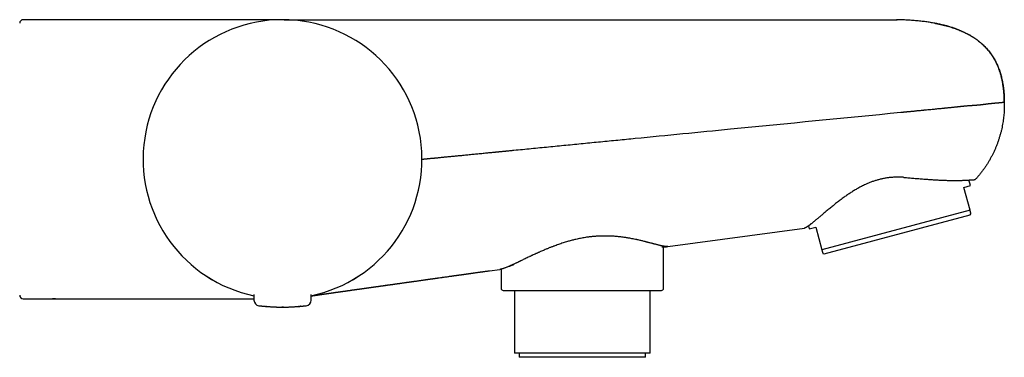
# Model space of a CAD drawing. Header units: millimetres. Extents: x 8 to 933, y 12 to 387.
# Tile 15 of 15: x 791 to 933, y 329 to 377. Entities that reach past the tile are written whole.
import ezdxf

# ---------------------------------------------------------------- set-up
doc = ezdxf.new("R2010")
doc.units = ezdxf.units.MM

msp = doc.modelspace()

# ---------------------------------------------------------------- linework, layer by layer
at = {"color": 7, "linetype": 'Continuous', "lineweight": 30}
for p, q in [((796.19, 377), (791.99, 377)), ((829.19, 377), (796.19, 377)), ((796.19, 377), (796.19, 377)), ((809.17, 377), (808.65, 377)), ((858.71, 377), (917.07, 377)), ((917.07, 377), (917.07, 377)), ((917.07, 377), (917.07, 377)), ((917.07, 377), (917.07, 377)), ((917.26, 377), (917.36, 376.99)), ((917.26, 377), (917.26, 377)), ((849.19, 357), (849.19, 357)), ((849.19, 357), (849.19, 357)), ((926.92, 352.95), (927.86, 353.21)), ((927.86, 353.21), (927.64, 354.02)), ((927.79, 349.7), (926.92, 352.95)), ((927.79, 349.7), (906.55, 343.99)), ((906.87, 343.42), (927.8, 349.04)), ((927.8, 349.04), (927.93, 349.17)), ((904.61, 347.43), (904.73, 347)), ((884.46, 344.48), (904.06, 347.13)), ((904.73, 347), (905.67, 347.25)), ((905.67, 347.25), (906.55, 343.99)), ((883.84, 338.5), (883.84, 344.43)), ((906.69, 343.47), (906.87, 343.42)), ((858.78, 340.99), (858.88, 341.01)), ((858.88, 341.01), (860.36, 341.21)), ((858.88, 341.02), (858.88, 341.02)), ((860.54, 341.24), (860.54, 338.5)), ((825.09, 337.6), (825.09, 336.79)), ((833.29, 336.79), (833.3, 337.6)), ((862.45, 338.2), (862.45, 329.2)), ((881.93, 329.2), (881.93, 338.2)), ((791.99, 337), (796.19, 337)), ((796.19, 337.01), (796.19, 337)), ((796.19, 337), (825.09, 337)), ((826.86, 335.89), (826.9, 335.89)), ((826.93, 335.89), (826.9, 335.89)), ((831.49, 335.89), (831.45, 335.89)), ((831.48, 335.89), (831.52, 335.89)), ((831.48, 335.89), (831.49, 335.89)), ((831.66, 335.91), (831.6, 335.9)), ((831.78, 335.92), (831.72, 335.91)), ((831.9, 335.93), (831.9, 335.93)), ((831.9, 335.93), (831.9, 335.93)), ((881.93, 329.2), (862.45, 329.2)), ((863.15, 329.2), (863.15, 328.6)), ((881.23, 328.6), (881.23, 329.2)), ((881.23, 328.6), (863.15, 328.6))]:
    msp.add_line(p, q, dxfattribs=at)
for centre, radius, start, end in [((791.99, 376.5), 0.5, 90, 180), ((829.19, 357), 20, 281.8386, 258.1614), ((829.19, 357), 20, 281.8413, 258.1587), ((860.84, 338.5), 0.3, 180, 270), ((883.54, 338.5), 0.3, 270, 0), ((791.99, 337.5), 0.5, 180, 270), ((825.89, 336.79), 0.8, 180.5, 263.2497), ((832.49, 336.79), 0.8, 276.7503, 359.5)]:
    msp.add_arc(centre, radius, start, end, dxfattribs=at)
for points, knots in [([(808.72, 377), (808.39, 377), (807.74, 377), (806.78, 377), (805.82, 377), (804.94, 377), (804.14, 377), (803.42, 377), (802.7, 377), (802.03, 377), (801.41, 377), (800.83, 377), (800.25, 377), (799.69, 377), (799.14, 377), (798.61, 377), (798.1, 377), (797.6, 377), (797.12, 377), (796.65, 376.99), (796.34, 376.99), (796.19, 376.99)], [0, 0, 0, 0, 0.077796, 0.154945, 0.231317, 0.306785, 0.365363, 0.42324, 0.480355, 0.536645, 0.583712, 0.630104, 0.67578, 0.720704, 0.764838, 0.808143, 0.848181, 0.887417, 0.92582, 0.963358, 1, 1, 1, 1]), ([(829.42, 377), (829.43, 377), (829.46, 377), (829.53, 377), (829.6, 377), (829.65, 377), (829.68, 377), (829.72, 377), (829.76, 377), (829.8, 377), (829.86, 377), (829.96, 377), (830.09, 377), (830.23, 377), (830.39, 377), (830.55, 377), (830.71, 377), (830.86, 377), (831.01, 377), (831.16, 377), (831.32, 377), (831.49, 377), (831.69, 377), (831.91, 377), (832.17, 377), (832.45, 377), (832.73, 377), (833.02, 377), (833.32, 377), (833.63, 377), (833.93, 377), (834.25, 377), (834.57, 377), (834.9, 377), (835.25, 377), (835.6, 377), (835.95, 377), (836.32, 377), (836.65, 377), (836.94, 377), (837.19, 377), (837.45, 377), (837.7, 377), (837.97, 377), (838.27, 377), (838.62, 377), (839.02, 377), (839.43, 377), (839.84, 377), (840.26, 377), (840.63, 377), (840.97, 377), (841.26, 377), (841.55, 377), (841.85, 377), (842.14, 377), (842.44, 377), (842.8, 377), (843.21, 377), (843.68, 377), (844.15, 377), (844.62, 377), (845.1, 377), (845.55, 377), (845.97, 377), (846.36, 377), (846.75, 377), (847.14, 377), (847.53, 377), (847.96, 377), (848.44, 377), (848.96, 377), (849.48, 377), (850, 377), (850.53, 377), (851.03, 377), (851.52, 377), (851.99, 377), (852.37, 377), (852.65, 377), (852.83, 377), (853.02, 377), (853.2, 377), (853.39, 377), (853.63, 377), (853.91, 377), (854.24, 377), (854.56, 377), (854.88, 377), (855.16, 377), (855.41, 377), (855.65, 377), (855.87, 377), (856.07, 377), (856.2, 377), (856.28, 377), (856.31, 377), (856.35, 377), (856.38, 377), (856.42, 377), (856.46, 377), (856.49, 377), (856.66, 377), (856.84, 377), (857.04, 377), (857.12, 377), (857.2, 377), (857.42, 377), (857.62, 377), (857.8, 377), (857.81, 377), (857.82, 377), (857.84, 377), (857.86, 377), (857.89, 377), (857.93, 377), (857.99, 377), (858.05, 377), (858.11, 377), (858.18, 377), (858.25, 377), (858.33, 377), (858.41, 377), (858.49, 377), (858.56, 377), (858.62, 377), (858.67, 377), (858.7, 377), (858.71, 377)], [0, 0, 0, 0, 0.007587, 0.018925, 0.030313, 0.034801, 0.039298, 0.043804, 0.048318, 0.052842, 0.057375, 0.070028, 0.082697, 0.095388, 0.108104, 0.12085, 0.13363, 0.143699, 0.153793, 0.163915, 0.174066, 0.184249, 0.194466, 0.208765, 0.223058, 0.23735, 0.251646, 0.265953, 0.280274, 0.293796, 0.307341, 0.320913, 0.334515, 0.348105, 0.361666, 0.375201, 0.388715, 0.402213, 0.415698, 0.424523, 0.433347, 0.44217, 0.450993, 0.459818, 0.468646, 0.481597, 0.494503, 0.507369, 0.5202, 0.532998, 0.545769, 0.554356, 0.562934, 0.571504, 0.580068, 0.588625, 0.597179, 0.60573, 0.618686, 0.631595, 0.644464, 0.657295, 0.670094, 0.682866, 0.692886, 0.702894, 0.712893, 0.722886, 0.732874, 0.74286, 0.755777, 0.768655, 0.781499, 0.794313, 0.807105, 0.819878, 0.831107, 0.842331, 0.853552, 0.85796, 0.862369, 0.866778, 0.871188, 0.875599, 0.880012, 0.887928, 0.89567, 0.903239, 0.910637, 0.917752, 0.92308, 0.92865, 0.934463, 0.938433, 0.942509, 0.943322, 0.944139, 0.94496, 0.945786, 0.946615, 0.947449, 0.948286, 0.949128, 0.959046, 0.961022, 0.963008, 0.965004, 0.966692, 0.978225, 0.978784, 0.979028, 0.979323, 0.979669, 0.980065, 0.980511, 0.981764, 0.983296, 0.984563, 0.985973, 0.987526, 0.989222, 0.990835, 0.993011, 0.994928, 0.996585, 0.997983, 0.999121, 1, 1, 1, 1]), ([(917.07, 377), (917.08, 377), (917.11, 377), (917.15, 377), (917.18, 377), (917.2, 377), (917.22, 377), (917.24, 377), (917.25, 377), (917.26, 377), (917.26, 377), (917.26, 377)], [0, 0, 0, 0, 0.142808, 0.276396, 0.406463, 0.472198, 0.539347, 0.659185, 0.777767, 0.899193, 1, 1, 1, 1]), ([(932.7, 365.18), (932.7, 365.22), (932.7, 365.36), (932.7, 365.6), (932.69, 365.89), (932.67, 366.17), (932.66, 366.45), (932.63, 366.71), (932.61, 366.98), (932.58, 367.24), (932.54, 367.51), (932.5, 367.76), (932.46, 368.01), (932.41, 368.26), (932.36, 368.5), (932.3, 368.75), (932.24, 368.98), (932.18, 369.21), (932.11, 369.43), (932.04, 369.63), (931.97, 369.83), (931.9, 370.03), (931.82, 370.23), (931.73, 370.43), (931.65, 370.62), (931.56, 370.8), (931.48, 370.97), (931.39, 371.13), (931.31, 371.28), (931.23, 371.42), (931.14, 371.56), (931.05, 371.71), (930.96, 371.85), (930.87, 371.98), (930.79, 372.1), (930.7, 372.21), (930.62, 372.32), (930.53, 372.43), (930.44, 372.54), (930.36, 372.64), (930.28, 372.73), (930.2, 372.82), (930.12, 372.91), (930.04, 372.99), (929.96, 373.08), (929.89, 373.16), (929.81, 373.23), (929.74, 373.3), (929.66, 373.38), (929.56, 373.47), (929.44, 373.58), (929.32, 373.69), (929.18, 373.8), (929.03, 373.92), (928.88, 374.04), (928.73, 374.15), (928.58, 374.26), (928.42, 374.37), (928.25, 374.48), (928.07, 374.59), (927.88, 374.71), (927.69, 374.82), (927.48, 374.93), (927.27, 375.04), (927.07, 375.14), (926.87, 375.23), (926.67, 375.33), (926.45, 375.42), (926.23, 375.51), (926, 375.6), (925.76, 375.69), (925.52, 375.78), (925.26, 375.86), (925.01, 375.94), (924.75, 376.02), (924.48, 376.1), (924.21, 376.17), (923.92, 376.24), (923.62, 376.31), (923.33, 376.38), (923.03, 376.44), (922.73, 376.5), (922.42, 376.55), (922.1, 376.6), (921.77, 376.65), (921.43, 376.7), (921.09, 376.74), (920.73, 376.79), (920.36, 376.82), (919.98, 376.86), (919.59, 376.89), (919.2, 376.92), (918.8, 376.94), (918.4, 376.96), (917.99, 376.98), (917.61, 376.99), (917.37, 376.99), (917.26, 377)], [0, 0, 0, 0, 0.005563, 0.019047, 0.032129, 0.044822, 0.057139, 0.069092, 0.080695, 0.093068, 0.105045, 0.116641, 0.127871, 0.138748, 0.150485, 0.161814, 0.172751, 0.183311, 0.193507, 0.203352, 0.212859, 0.222039, 0.232122, 0.241807, 0.251108, 0.260036, 0.268603, 0.276675, 0.284415, 0.291832, 0.298933, 0.306981, 0.314598, 0.321791, 0.328568, 0.334935, 0.340897, 0.34764, 0.353886, 0.35986, 0.365581, 0.371057, 0.376296, 0.381305, 0.386562, 0.391564, 0.396326, 0.400862, 0.405244, 0.412044, 0.419263, 0.426912, 0.434999, 0.443536, 0.452532, 0.460601, 0.469023, 0.477806, 0.48696, 0.496494, 0.506241, 0.51645, 0.527167, 0.538409, 0.547789, 0.557523, 0.567621, 0.578091, 0.588945, 0.599988, 0.611423, 0.623259, 0.63551, 0.64723, 0.659325, 0.671806, 0.684683, 0.697968, 0.711671, 0.725805, 0.739149, 0.752874, 0.76699, 0.781505, 0.79643, 0.811774, 0.827548, 0.843761, 0.860424, 0.877547, 0.89514, 0.913214, 0.930705, 0.948641, 0.967032, 0.985885, 1, 1, 1, 1]), ([(922.75, 376.49), (922.75, 376.49), (922.64, 376.51), (922.42, 376.55), (922.1, 376.6), (921.77, 376.65), (921.43, 376.7), (921.09, 376.74), (920.73, 376.79), (920.36, 376.82), (919.98, 376.86), (919.59, 376.89), (919.2, 376.92), (918.8, 376.94), (918.4, 376.96), (917.99, 376.98), (917.61, 376.99), (917.37, 376.99), (917.26, 377)], [0, 0, 0, 0, 0.004379, 0.061247, 0.119725, 0.179854, 0.241673, 0.305222, 0.370541, 0.437673, 0.506658, 0.577537, 0.650354, 0.720821, 0.793083, 0.867175, 0.943132, 1, 1, 1, 1]), ([(922.75, 376.49), (922.8, 376.48), (923, 376.45), (923.34, 376.38), (923.75, 376.28), (924.15, 376.19), (924.54, 376.08), (924.92, 375.97), (925.29, 375.86), (925.65, 375.73), (926.01, 375.6), (926.35, 375.46), (926.69, 375.32), (927.03, 375.16), (927.37, 374.99), (927.69, 374.82), (928.01, 374.64), (928.32, 374.44), (928.61, 374.25), (928.89, 374.04), (929.16, 373.83), (929.42, 373.61), (929.67, 373.38), (929.91, 373.15), (930.15, 372.9), (930.37, 372.65), (930.58, 372.39), (930.79, 372.12), (930.98, 371.84), (931.16, 371.55), (931.34, 371.25), (931.5, 370.94), (931.65, 370.64), (931.78, 370.34), (931.89, 370.05), (932, 369.75), (932.11, 369.45), (932.2, 369.13), (932.29, 368.81), (932.37, 368.48), (932.44, 368.15), (932.5, 367.8), (932.55, 367.45), (932.6, 367.09), (932.64, 366.73), (932.67, 366.35), (932.69, 365.97), (932.7, 365.58), (932.7, 365.31), (932.7, 365.18)], [0, 0, 0, 0, 0.00928, 0.035644, 0.061582, 0.08595, 0.109944, 0.133574, 0.156848, 0.179777, 0.202374, 0.224649, 0.246619, 0.269321, 0.291722, 0.313841, 0.3357, 0.357321, 0.37873, 0.399402, 0.419923, 0.440317, 0.460615, 0.480843, 0.501032, 0.521214, 0.541419, 0.56168, 0.58203, 0.602501, 0.623128, 0.643943, 0.664979, 0.683594, 0.702425, 0.721494, 0.740822, 0.760429, 0.780337, 0.800564, 0.821131, 0.842055, 0.863354, 0.885048, 0.907152, 0.929684, 0.952659, 0.976092, 1, 1, 1, 1]), ([(917.86, 363.73), (917.87, 363.73), (917.91, 363.73), (917.96, 363.74), (918.03, 363.74), (918.1, 363.75), (918.19, 363.76), (918.28, 363.77), (918.39, 363.78), (918.51, 363.79), (918.64, 363.8), (918.78, 363.82), (918.93, 363.83), (919.08, 363.85), (919.26, 363.86), (919.45, 363.88), (919.66, 363.9), (919.88, 363.92), (920.11, 363.95), (920.34, 363.97), (920.58, 363.99), (920.82, 364.01), (921.04, 364.04), (921.23, 364.06), (921.36, 364.07), (921.43, 364.07), (921.46, 364.08), (921.48, 364.08), (921.51, 364.08), (921.53, 364.08), (921.55, 364.09), (921.67, 364.1), (921.88, 364.12), (922.19, 364.15), (922.52, 364.18), (922.85, 364.21), (923.18, 364.25), (923.49, 364.28), (923.79, 364.3), (923.99, 364.32), (924.12, 364.34), (924.18, 364.34), (924.24, 364.35), (924.3, 364.35), (924.36, 364.36), (924.42, 364.37), (924.53, 364.38), (924.68, 364.39), (924.88, 364.41), (925.09, 364.43), (925.3, 364.45), (925.5, 364.48), (925.64, 364.49), (925.74, 364.5), (925.78, 364.51), (925.83, 364.51), (925.88, 364.52), (925.94, 364.52), (926, 364.53), (926.08, 364.54), (926.19, 364.55), (926.32, 364.56), (926.43, 364.58), (926.55, 364.59), (926.65, 364.6), (926.74, 364.61), (926.82, 364.62), (926.89, 364.62), (926.95, 364.63), (927, 364.63), (927.03, 364.64), (927.04, 364.64), (927.04, 364.64), (927.05, 364.64), (927.06, 364.64), (927.07, 364.64), (927.14, 364.65), (927.28, 364.66), (927.43, 364.67), (927.51, 364.68), (927.54, 364.68), (927.56, 364.69), (927.59, 364.69), (927.61, 364.69), (927.64, 364.69), (927.67, 364.69), (927.71, 364.7), (927.76, 364.7), (927.83, 364.7), (927.9, 364.71), (927.99, 364.72), (928.08, 364.72), (928.18, 364.73), (928.28, 364.73), (928.39, 364.74), (928.51, 364.75), (928.64, 364.76), (928.76, 364.77), (928.88, 364.78), (928.98, 364.79), (929.07, 364.8), (929.16, 364.8), (929.21, 364.81), (929.24, 364.81)], [0, 0, 0, 0, 0.003432, 0.007615, 0.012546, 0.01822, 0.024633, 0.031779, 0.040095, 0.04921, 0.059116, 0.069805, 0.081265, 0.093489, 0.106464, 0.121593, 0.137603, 0.15448, 0.172207, 0.190768, 0.208831, 0.227594, 0.247044, 0.260251, 0.273748, 0.276777, 0.278509, 0.280241, 0.281972, 0.283702, 0.285431, 0.287159, 0.311595, 0.335837, 0.363157, 0.390247, 0.417116, 0.443774, 0.467068, 0.490214, 0.49539, 0.500559, 0.505722, 0.510877, 0.516026, 0.521167, 0.526302, 0.543077, 0.56058, 0.578805, 0.597744, 0.614997, 0.632795, 0.636864, 0.640961, 0.645085, 0.650309, 0.655582, 0.660743, 0.665791, 0.678634, 0.690695, 0.701981, 0.712495, 0.722244, 0.731231, 0.738512, 0.745209, 0.751323, 0.758503, 0.759246, 0.759977, 0.760694, 0.761399, 0.762091, 0.762771, 0.763438, 0.784799, 0.805404, 0.807941, 0.810467, 0.812981, 0.815483, 0.817973, 0.820451, 0.822687, 0.82741, 0.83283, 0.839984, 0.84807, 0.857087, 0.86703, 0.877898, 0.888908, 0.899411, 0.915085, 0.929865, 0.943756, 0.956762, 0.968887, 0.980133, 0.990503, 1, 1, 1, 1]), ([(932.7, 365.18), (932.71, 365.05), (932.71, 364.79), (932.71, 364.4), (932.69, 364.01), (932.67, 363.62), (932.63, 363.22), (932.59, 362.82), (932.53, 362.41), (932.46, 362), (932.38, 361.58), (932.29, 361.16), (932.18, 360.73), (932.06, 360.31), (931.93, 359.88), (931.79, 359.46), (931.63, 359.04), (931.47, 358.63), (931.29, 358.23), (931.1, 357.82), (930.9, 357.42), (930.68, 357.03), (930.45, 356.64), (930.22, 356.25), (929.97, 355.87), (929.7, 355.5), (929.43, 355.13), (929.15, 354.77), (928.85, 354.42), (928.65, 354.2), (928.55, 354.08)], [0, 0, 0, 0, 0.031712, 0.0637382, 0.0960696, 0.1286982, 0.1616173, 0.194821, 0.2283049, 0.2620656, 0.2977239, 0.3336651, 0.3698748, 0.4063403, 0.4430495, 0.479992, 0.5161905, 0.5525934, 0.5891865, 0.6259538, 0.6628794, 0.6999486, 0.737147, 0.7744612, 0.8118789, 0.8493869, 0.8869693, 0.9246098, 0.9622921, 1, 1, 1, 1]), ([(929.24, 364.81), (929.25, 364.81), (929.29, 364.82), (929.34, 364.82), (929.4, 364.83), (929.47, 364.84), (929.54, 364.85), (929.62, 364.86), (929.69, 364.87), (929.75, 364.87), (929.79, 364.88), (929.83, 364.88), (929.87, 364.89), (929.92, 364.89), (929.97, 364.9), (930.03, 364.91), (930.11, 364.92), (930.22, 364.93), (930.32, 364.94), (930.41, 364.96), (930.5, 364.97), (930.57, 364.97), (930.63, 364.98), (930.67, 364.99), (930.72, 364.99), (930.76, 365), (930.82, 365), (930.89, 365.01), (930.98, 365.02), (931.06, 365.03), (931.15, 365.03), (931.24, 365.04), (931.32, 365.05), (931.41, 365.06), (931.51, 365.07), (931.61, 365.08), (931.69, 365.08), (931.74, 365.09), (931.75, 365.09), (931.76, 365.09), (931.76, 365.09), (931.77, 365.09), (931.77, 365.09), (931.78, 365.09), (931.8, 365.09), (931.82, 365.1), (931.85, 365.1), (931.88, 365.1), (931.91, 365.1), (931.95, 365.11), (931.99, 365.11), (932.03, 365.12), (932.07, 365.12), (932.1, 365.12), (932.14, 365.13), (932.18, 365.13), (932.22, 365.14), (932.26, 365.14), (932.29, 365.14), (932.32, 365.15), (932.35, 365.15), (932.38, 365.15), (932.4, 365.15), (932.42, 365.16), (932.44, 365.16), (932.45, 365.16), (932.46, 365.16), (932.47, 365.16), (932.48, 365.16), (932.49, 365.16), (932.51, 365.16), (932.53, 365.17), (932.55, 365.17), (932.57, 365.17), (932.59, 365.17), (932.61, 365.17), (932.62, 365.17), (932.64, 365.18), (932.65, 365.18), (932.66, 365.18), (932.67, 365.18), (932.68, 365.18), (932.69, 365.18), (932.7, 365.18), (932.7, 365.18), (932.7, 365.18), (932.7, 365.18)], [0, 0, 0, 0, 0.0067, 0.014604, 0.023709, 0.034015, 0.04552, 0.058223, 0.072121, 0.078614, 0.085339, 0.092294, 0.099481, 0.106897, 0.114545, 0.122101, 0.14012, 0.157244, 0.175618, 0.192842, 0.208917, 0.223844, 0.232641, 0.240985, 0.249749, 0.259032, 0.26866, 0.285029, 0.302311, 0.320506, 0.339614, 0.359637, 0.378669, 0.396626, 0.42428, 0.451933, 0.47627, 0.486978, 0.488381, 0.489783, 0.491185, 0.492588, 0.49399, 0.495393, 0.501428, 0.508498, 0.516604, 0.525746, 0.535923, 0.547137, 0.559386, 0.572672, 0.585486, 0.599136, 0.613623, 0.628869, 0.643696, 0.657736, 0.670989, 0.685457, 0.698854, 0.711178, 0.722431, 0.732611, 0.741719, 0.748123, 0.753865, 0.759378, 0.765922, 0.772975, 0.780537, 0.793069, 0.806789, 0.821696, 0.837792, 0.855077, 0.869491, 0.88464, 0.899963, 0.914566, 0.92855, 0.945487, 0.961415, 0.976335, 0.990246, 1, 1, 1, 1]), ([(932.7, 365.18), (932.7, 365.18), (932.7, 365.18), (932.7, 365.18), (932.7, 365.18), (932.7, 365.18)], [0, 0, 0, 0, 0.44113, 0.925944, 1, 1, 1, 1]), ([(862.37, 358.29), (863.2, 358.37), (864.85, 358.53), (867.34, 358.78), (869.83, 359.02), (872.31, 359.27), (874.8, 359.51), (877.28, 359.75), (883.5, 360.36), (897.02, 361.69), (909.72, 362.93), (917.86, 363.73)], [0, 0, 0, 0, 0.044826, 0.089637, 0.134453, 0.179249, 0.224037, 0.268829, 0.313624, 0.560023, 1, 1, 1, 1]), ([(849.2, 357), (849.2, 357), (849.21, 357), (849.24, 357), (849.28, 357.01), (849.33, 357.01), (849.4, 357.02), (849.47, 357.03), (849.55, 357.04), (849.64, 357.04), (849.74, 357.05), (849.85, 357.06), (849.97, 357.08), (850.1, 357.09), (850.24, 357.1), (850.38, 357.12), (850.54, 357.13), (850.7, 357.15), (850.87, 357.16), (851.05, 357.18), (851.24, 357.2), (851.44, 357.22), (851.65, 357.24), (851.86, 357.26), (852.09, 357.28), (852.32, 357.31), (852.56, 357.33), (852.8, 357.35), (853.05, 357.38), (853.32, 357.4), (853.58, 357.43), (853.86, 357.46), (854.13, 357.48), (854.42, 357.51), (854.73, 357.54), (855.06, 357.57), (855.41, 357.61), (855.77, 357.64), (856.13, 357.68), (856.5, 357.72), (856.86, 357.75), (857.22, 357.79), (857.58, 357.82), (857.94, 357.86), (858.26, 357.89), (858.54, 357.92), (858.77, 357.94), (859, 357.96), (859.23, 357.98), (859.44, 358), (859.63, 358.02), (859.8, 358.04), (859.96, 358.05), (860.08, 358.07), (860.18, 358.08), (860.24, 358.08), (860.31, 358.09), (860.39, 358.1), (860.47, 358.1), (860.56, 358.11), (860.66, 358.12), (860.77, 358.13), (860.89, 358.15), (861.02, 358.16), (861.15, 358.17), (861.28, 358.18), (861.42, 358.2), (861.58, 358.21), (861.77, 358.23), (862, 358.25), (862.15, 358.27), (862.22, 358.28)], [0, 0, 0, 0, 0.019704, 0.039408, 0.059111, 0.078814, 0.098517, 0.118222, 0.136285, 0.154348, 0.172411, 0.190473, 0.208534, 0.226596, 0.24419, 0.261783, 0.279376, 0.296968, 0.31456, 0.332152, 0.349745, 0.367339, 0.384932, 0.402526, 0.420119, 0.437711, 0.455302, 0.472892, 0.490483, 0.508075, 0.525668, 0.543263, 0.56086, 0.578458, 0.596058, 0.61659, 0.637119, 0.65764, 0.678147, 0.698637, 0.719119, 0.738397, 0.757697, 0.777031, 0.796411, 0.808613, 0.820766, 0.83279, 0.844774, 0.856997, 0.86577, 0.874488, 0.882861, 0.890622, 0.893966, 0.897365, 0.900928, 0.904765, 0.908985, 0.913699, 0.919, 0.924843, 0.931115, 0.937701, 0.944488, 0.951361, 0.958207, 0.964915, 0.976812, 0.988416, 1, 1, 1, 1]), ([(862.22, 358.28), (862.25, 358.28), (862.3, 358.28), (862.34, 358.29), (862.37, 358.29)], [0, 0, 0, 0, 0.501032, 1, 1, 1, 1]), ([(918.31, 354.4), (918.23, 354.4), (918.08, 354.41), (917.85, 354.42), (917.62, 354.43), (917.39, 354.43), (917.15, 354.42), (916.92, 354.41), (916.68, 354.4), (916.44, 354.38), (916.2, 354.36), (915.96, 354.33), (915.73, 354.29), (915.49, 354.25), (915.26, 354.2), (915.03, 354.15), (914.8, 354.09), (914.57, 354.03), (914.34, 353.97), (914.12, 353.9), (913.89, 353.82), (913.67, 353.74), (913.44, 353.65), (913.22, 353.56), (913, 353.47), (912.76, 353.36), (912.51, 353.24), (912.24, 353.11), (911.97, 352.97), (911.71, 352.82), (911.45, 352.67), (911.2, 352.52), (910.95, 352.37), (910.71, 352.22), (910.46, 352.05), (910.21, 351.89), (909.97, 351.72), (909.72, 351.54), (909.45, 351.35), (909.18, 351.14), (908.91, 350.94), (908.65, 350.74), (908.39, 350.53), (908.14, 350.33), (907.9, 350.14), (907.66, 349.94), (907.42, 349.74), (907.18, 349.55), (906.95, 349.36), (906.73, 349.17), (906.53, 349), (906.33, 348.83), (906.14, 348.67), (905.95, 348.51), (905.77, 348.36), (905.6, 348.22), (905.44, 348.08), (905.3, 347.97), (905.18, 347.87), (905.08, 347.79), (904.98, 347.71), (904.89, 347.64), (904.8, 347.57), (904.71, 347.51), (904.63, 347.44), (904.55, 347.39), (904.47, 347.34), (904.4, 347.29), (904.33, 347.25), (904.27, 347.21), (904.21, 347.18), (904.16, 347.16), (904.11, 347.14), (904.08, 347.14), (904.06, 347.13), (904.06, 347.13)], [0, 0, 0, 0, 0.0106008, 0.0212029, 0.0318031, 0.042467, 0.0531329, 0.0637967, 0.0746807, 0.0855669, 0.0964508, 0.1074205, 0.1183926, 0.1293624, 0.1399666, 0.1505731, 0.1611774, 0.171861, 0.1825468, 0.1932306, 0.20415, 0.2150717, 0.2259914, 0.2369844, 0.2479794, 0.2589726, 0.2729581, 0.2869438, 0.3009804, 0.3150171, 0.329143, 0.3432797, 0.3571507, 0.3710309, 0.385737, 0.4004433, 0.4151871, 0.429931, 0.4476314, 0.4653318, 0.4830878, 0.5008439, 0.5187033, 0.5365764, 0.5541569, 0.5717504, 0.5903577, 0.6089649, 0.6276367, 0.6463084, 0.6639582, 0.6816078, 0.6993186, 0.7170292, 0.7348599, 0.7527076, 0.7702293, 0.787768, 0.8002764, 0.8127865, 0.8252948, 0.8378648, 0.8504365, 0.8630063, 0.8762148, 0.8894254, 0.9026337, 0.9159241, 0.9292169, 0.9425073, 0.956065, 0.9696253, 0.983183, 0.9968381, 1, 1, 1, 1]), ([(918.31, 354.39), (918.43, 354.38), (918.67, 354.36), (919.03, 354.33), (919.39, 354.3), (919.75, 354.27), (920.11, 354.24), (920.46, 354.21), (920.8, 354.18), (921.15, 354.15), (921.5, 354.13), (921.84, 354.1), (922.19, 354.08), (922.52, 354.06), (922.85, 354.04), (923.16, 354.02), (923.47, 354.01), (923.78, 353.99), (924.07, 353.98), (924.36, 353.97), (924.64, 353.97), (924.92, 353.96), (925.19, 353.96), (925.46, 353.96), (925.72, 353.96), (925.96, 353.96), (926.19, 353.96), (926.39, 353.96), (926.58, 353.97), (926.77, 353.97), (926.95, 353.98), (927.12, 353.99), (927.28, 354), (927.43, 354), (927.57, 354.01), (927.71, 354.02), (927.84, 354.03), (927.95, 354.04), (928.05, 354.04), (928.14, 354.05), (928.21, 354.05), (928.28, 354.06), (928.34, 354.06), (928.4, 354.07), (928.44, 354.07), (928.48, 354.08), (928.51, 354.08), (928.53, 354.08), (928.54, 354.08), (928.55, 354.08), (928.55, 354.08)], [0, 0, 0, 0, 0.021496, 0.042994, 0.064555, 0.086116, 0.107794, 0.129486, 0.15084, 0.17221, 0.194752, 0.217295, 0.239914, 0.262533, 0.284372, 0.306212, 0.328125, 0.350038, 0.372095, 0.394173, 0.415856, 0.437558, 0.460693, 0.483828, 0.507059, 0.530289, 0.550531, 0.570774, 0.591081, 0.611388, 0.631817, 0.652264, 0.672368, 0.692488, 0.713811, 0.735134, 0.756533, 0.777931, 0.796165, 0.814402, 0.832636, 0.850975, 0.869317, 0.887656, 0.906323, 0.924993, 0.94366, 0.962439, 0.981221, 1, 1, 1, 1]), ([(927.93, 349.17), (927.93, 349.18), (927.93, 349.18), (927.93, 349.19), (927.92, 349.21), (927.92, 349.23), (927.91, 349.27), (927.9, 349.31), (927.88, 349.36), (927.87, 349.41), (927.85, 349.47), (927.83, 349.54), (927.81, 349.62), (927.8, 349.67), (927.79, 349.7)], [0, 0, 0, 0, 0.082673, 0.165354, 0.248027, 0.330985, 0.413951, 0.49691, 0.580648, 0.664392, 0.748131, 0.832085, 0.916045, 1, 1, 1, 1]), ([(884.46, 344.48), (884.45, 344.47), (884.41, 344.47), (884.34, 344.47), (884.24, 344.47), (884.14, 344.48), (884.05, 344.49), (883.96, 344.5), (883.85, 344.52), (883.77, 344.53), (883.71, 344.54), (883.69, 344.55), (883.68, 344.55), (883.66, 344.55), (883.65, 344.56), (883.63, 344.56), (883.57, 344.57), (883.46, 344.6), (883.29, 344.64), (883.12, 344.68), (882.94, 344.73), (882.76, 344.77), (882.59, 344.82), (882.47, 344.85), (882.4, 344.87), (882.38, 344.87), (882.35, 344.88), (882.33, 344.88), (882.31, 344.89), (882.23, 344.91), (882.09, 344.95), (881.89, 345), (881.72, 345.05), (881.6, 345.08), (881.51, 345.1), (881.43, 345.12), (881.34, 345.14), (881.24, 345.17), (881.11, 345.2), (880.93, 345.25), (880.71, 345.3), (880.47, 345.36), (880.28, 345.4), (880.16, 345.43), (880.12, 345.44), (880.09, 345.44), (880.06, 345.45), (880.02, 345.46), (879.99, 345.47), (879.86, 345.49), (879.64, 345.54), (879.31, 345.6), (879.02, 345.66), (878.76, 345.7), (878.55, 345.74), (878.4, 345.76), (878.32, 345.77), (878.29, 345.78), (878.26, 345.78), (878.24, 345.78), (878.21, 345.79), (878.09, 345.8), (877.87, 345.83), (877.55, 345.87), (877.22, 345.91), (876.91, 345.93), (876.61, 345.96), (876.33, 345.97), (876.14, 345.98), (876.03, 345.98), (875.99, 345.98), (875.96, 345.98), (875.93, 345.99), (875.89, 345.99), (875.76, 345.99), (875.54, 345.99), (875.22, 345.99), (874.9, 345.99), (874.57, 345.97), (874.3, 345.96), (874.07, 345.94), (873.88, 345.93), (873.7, 345.91), (873.52, 345.89), (873.34, 345.87), (873.15, 345.85), (872.91, 345.82), (872.63, 345.77), (872.28, 345.72), (871.94, 345.65), (871.6, 345.58), (871.28, 345.51), (870.99, 345.44), (870.72, 345.38), (870.45, 345.31), (870.18, 345.23), (869.89, 345.15), (869.58, 345.05), (869.25, 344.94), (868.91, 344.83), (868.58, 344.71), (868.3, 344.61), (868.07, 344.52), (867.89, 344.46), (867.71, 344.39), (867.53, 344.32), (867.35, 344.24), (867.18, 344.17), (866.97, 344.09), (866.73, 343.98), (866.46, 343.87), (866.22, 343.76), (866.03, 343.68), (865.87, 343.61), (865.72, 343.54), (865.52, 343.45), (865.29, 343.34), (865.08, 343.25), (864.95, 343.19), (864.89, 343.16), (864.83, 343.13), (864.77, 343.1), (864.71, 343.07), (864.65, 343.04), (864.51, 342.98), (864.29, 342.87), (864, 342.73), (863.72, 342.6), (863.5, 342.49), (863.33, 342.41), (863.21, 342.35), (863.09, 342.3), (862.98, 342.24), (862.87, 342.19), (862.76, 342.14), (862.62, 342.07), (862.45, 341.99), (862.24, 341.89), (862.06, 341.81), (861.9, 341.74), (861.81, 341.7), (861.75, 341.67), (861.72, 341.66), (861.69, 341.65), (861.67, 341.64), (861.64, 341.63), (861.61, 341.61), (861.54, 341.58), (861.42, 341.53), (861.26, 341.47), (861.11, 341.41), (860.97, 341.36), (860.83, 341.32), (860.71, 341.28), (860.59, 341.25), (860.48, 341.23), (860.41, 341.21), (860.37, 341.21), (860.36, 341.21)], [0, 0, 0, 0, 0.005142, 0.016095, 0.027045, 0.038001, 0.046044, 0.054098, 0.062166, 0.072844, 0.074044, 0.075246, 0.076447, 0.07765, 0.078852, 0.080056, 0.08126, 0.092334, 0.103401, 0.114467, 0.125541, 0.135299, 0.145075, 0.153697, 0.154827, 0.155958, 0.15709, 0.158221, 0.159353, 0.160486, 0.17029, 0.180095, 0.189906, 0.193763, 0.197622, 0.201484, 0.205349, 0.209531, 0.214075, 0.223142, 0.232182, 0.241201, 0.253082, 0.254414, 0.255746, 0.257078, 0.25841, 0.259741, 0.261073, 0.262404, 0.274492, 0.286479, 0.298377, 0.306188, 0.31397, 0.320797, 0.32169, 0.322582, 0.323475, 0.324366, 0.325258, 0.326149, 0.336925, 0.347603, 0.358194, 0.368709, 0.377909, 0.387067, 0.395099, 0.396149, 0.397199, 0.398249, 0.399298, 0.400347, 0.401396, 0.411273, 0.421101, 0.430892, 0.440655, 0.450402, 0.455869, 0.461336, 0.466806, 0.47228, 0.47776, 0.483248, 0.488746, 0.499, 0.509268, 0.519561, 0.529891, 0.540269, 0.548466, 0.556705, 0.564992, 0.573332, 0.581731, 0.592281, 0.602941, 0.613721, 0.62463, 0.635512, 0.641562, 0.647617, 0.65368, 0.65975, 0.665831, 0.671922, 0.678026, 0.687688, 0.697404, 0.70718, 0.71297, 0.718782, 0.724619, 0.730003, 0.740729, 0.751436, 0.753838, 0.756239, 0.75864, 0.76104, 0.76344, 0.765839, 0.768239, 0.780328, 0.792384, 0.804413, 0.816423, 0.821812, 0.827199, 0.832585, 0.837971, 0.843358, 0.848237, 0.852893, 0.86372, 0.8745, 0.885239, 0.892308, 0.899363, 0.900945, 0.902527, 0.904108, 0.905689, 0.907269, 0.908849, 0.910428, 0.920385, 0.930295, 0.940165, 0.950001, 0.959807, 0.969592, 0.978804, 0.988007, 0.997208, 1, 1, 1, 1]), ([(883.58, 344.42), (883.58, 344.42), (883.6, 344.42), (883.64, 344.42), (883.7, 344.43), (883.76, 344.43), (883.84, 344.43), (883.93, 344.44), (884.04, 344.45), (884.16, 344.45), (884.28, 344.46), (884.36, 344.47), (884.39, 344.47)], [0, 0, 0, 0, 0.019658, 0.084223, 0.156124, 0.235407, 0.322107, 0.440951, 0.571461, 0.713667, 0.867589, 1, 1, 1, 1]), ([(883.84, 344.43), (883.86, 344.43), (883.9, 344.44), (883.98, 344.44), (884.08, 344.45), (884.2, 344.46), (884.3, 344.46), (884.37, 344.47), (884.4, 344.47)], [0, 0, 0, 0, 0.078345, 0.247405, 0.434007, 0.638153, 0.859847, 1, 1, 1, 1]), ([(906.55, 343.99), (906.55, 343.97), (906.57, 343.91), (906.59, 343.84), (906.61, 343.77), (906.62, 343.71), (906.64, 343.66), (906.65, 343.61), (906.66, 343.57), (906.67, 343.53), (906.68, 343.5), (906.68, 343.48), (906.69, 343.47), (906.69, 343.47), (906.69, 343.47)], [0, 0, 0, 0, 0.082761, 0.165526, 0.248286, 0.331242, 0.414204, 0.497158, 0.580819, 0.664487, 0.748146, 0.832095, 0.916052, 1, 1, 1, 1]), ([(861.75, 341.67), (861.77, 341.68), (861.82, 341.7), (861.89, 341.73), (861.96, 341.76), (862.02, 341.79), (862.06, 341.81), (862.11, 341.82), (862.14, 341.84), (862.16, 341.85), (862.18, 341.85), (862.2, 341.86), (862.23, 341.87), (862.28, 341.89), (862.34, 341.92), (862.39, 341.94), (862.4, 341.94)], [0, 0, 0, 0, 0.103867, 0.224396, 0.319024, 0.403229, 0.476773, 0.538927, 0.58967, 0.621545, 0.64669, 0.678458, 0.724064, 0.783055, 0.929442, 1, 1, 1, 1]), ([(833.29, 337.4), (833.3, 337.4), (833.31, 337.4), (833.32, 337.4), (833.34, 337.41), (833.36, 337.41), (833.38, 337.41), (833.41, 337.42), (833.44, 337.42), (833.47, 337.42), (833.49, 337.43), (833.5, 337.43), (833.52, 337.43), (833.53, 337.43), (833.54, 337.44), (833.55, 337.44), (833.57, 337.44), (833.58, 337.44), (833.6, 337.44), (833.62, 337.45), (833.64, 337.45), (833.66, 337.45), (833.67, 337.45), (833.69, 337.46), (833.7, 337.46), (833.72, 337.46), (833.74, 337.46), (833.76, 337.47), (833.78, 337.47), (833.81, 337.48), (833.84, 337.48), (833.87, 337.48), (833.89, 337.49), (833.92, 337.49), (833.95, 337.5), (833.97, 337.5), (834, 337.5), (834.01, 337.5), (834.03, 337.51), (834.04, 337.51), (834.06, 337.51), (834.07, 337.51), (834.09, 337.52), (834.11, 337.52), (834.14, 337.52), (834.17, 337.53), (834.2, 337.53), (834.23, 337.54), (834.26, 337.54), (834.28, 337.54), (834.3, 337.55), (834.32, 337.55), (834.35, 337.55), (834.37, 337.56), (834.39, 337.56), (834.42, 337.57), (834.47, 337.57), (834.53, 337.58), (834.57, 337.59), (834.62, 337.59), (834.67, 337.6), (834.71, 337.61), (834.75, 337.61), (834.79, 337.62), (834.83, 337.62), (834.86, 337.63), (834.9, 337.64), (834.94, 337.64), (834.97, 337.64), (835, 337.65), (835.02, 337.65), (835.05, 337.66), (835.08, 337.66), (835.12, 337.67), (835.15, 337.67), (835.19, 337.68), (835.22, 337.68), (835.26, 337.69), (835.29, 337.69), (835.33, 337.7), (835.37, 337.7), (835.4, 337.71), (835.43, 337.71), (835.45, 337.72), (835.48, 337.72), (835.53, 337.73), (835.58, 337.73), (835.65, 337.74), (835.71, 337.75), (835.78, 337.76), (835.84, 337.77), (835.89, 337.78), (835.93, 337.78), (835.97, 337.79), (836.02, 337.8), (836.06, 337.8), (836.11, 337.81), (836.18, 337.82), (836.26, 337.83), (836.35, 337.84), (836.43, 337.86), (836.5, 337.86), (836.54, 337.87), (836.59, 337.88), (836.64, 337.89), (836.69, 337.89), (836.74, 337.9), (836.8, 337.91), (836.86, 337.92), (836.91, 337.92), (836.95, 337.93), (836.98, 337.93), (837.02, 337.94), (837.05, 337.94), (837.09, 337.95), (837.14, 337.96), (837.18, 337.96), (837.23, 337.97), (837.28, 337.98), (837.33, 337.98), (837.37, 337.99), (837.41, 338), (837.45, 338), (837.5, 338.01), (837.54, 338.01), (837.58, 338.02), (837.63, 338.03), (837.68, 338.03), (837.74, 338.04), (837.8, 338.05), (837.85, 338.06), (837.9, 338.06), (837.95, 338.07), (838, 338.08), (838.05, 338.09), (838.11, 338.09), (838.17, 338.1), (838.23, 338.11), (838.29, 338.12), (838.35, 338.13), (838.42, 338.14), (838.49, 338.15), (838.55, 338.16), (838.6, 338.16), (838.65, 338.17), (838.68, 338.18), (838.72, 338.18), (838.77, 338.19), (838.82, 338.19), (838.87, 338.2), (838.93, 338.21), (839, 338.22), (839.08, 338.23), (839.18, 338.25), (839.27, 338.26), (839.34, 338.27), (839.4, 338.28), (839.45, 338.28), (839.48, 338.29), (839.51, 338.29), (839.54, 338.3), (839.57, 338.3), (839.61, 338.31), (839.65, 338.31), (839.7, 338.32), (839.75, 338.33), (839.8, 338.33), (839.85, 338.34), (839.91, 338.35), (839.97, 338.36), (840.03, 338.37), (840.09, 338.37), (840.16, 338.38), (840.22, 338.39), (840.28, 338.4), (840.33, 338.41), (840.37, 338.41), (840.41, 338.42), (840.44, 338.42), (840.47, 338.43), (840.51, 338.43), (840.55, 338.44), (840.59, 338.44), (840.65, 338.45), (840.71, 338.46), (840.77, 338.47), (840.85, 338.48), (840.94, 338.49), (841.05, 338.51), (841.14, 338.52), (841.21, 338.53), (841.28, 338.54), (841.34, 338.55), (841.38, 338.56), (841.42, 338.56), (841.45, 338.56), (841.47, 338.57), (841.49, 338.57), (841.52, 338.58), (841.56, 338.58), (841.61, 338.59), (841.67, 338.6), (841.74, 338.61), (841.81, 338.62), (841.88, 338.63), (841.94, 338.63), (842, 338.64), (842.05, 338.65), (842.1, 338.66), (842.15, 338.66), (842.21, 338.67), (842.27, 338.68), (842.33, 338.69), (842.4, 338.7), (842.47, 338.71), (842.54, 338.72), (842.59, 338.73), (842.64, 338.73), (842.68, 338.74), (842.72, 338.74), (842.77, 338.75), (842.82, 338.76), (842.88, 338.77), (842.94, 338.77), (843.01, 338.78), (843.07, 338.79), (843.15, 338.8), (843.23, 338.82), (843.32, 338.83), (843.41, 338.84), (843.5, 338.85), (843.57, 338.86), (843.64, 338.87), (843.7, 338.88), (843.76, 338.89), (843.82, 338.9), (843.89, 338.91), (843.96, 338.92), (844.04, 338.93), (844.12, 338.94), (844.21, 338.95), (844.31, 338.97), (844.4, 338.98), (844.5, 338.99), (844.6, 339.01), (844.69, 339.02), (844.76, 339.03), (844.82, 339.04), (844.87, 339.05), (844.93, 339.05), (844.99, 339.06), (845.05, 339.07), (845.12, 339.08), (845.2, 339.09), (845.29, 339.1), (845.38, 339.12), (845.48, 339.13), (845.57, 339.14), (845.66, 339.16), (845.74, 339.17), (845.8, 339.18), (845.85, 339.18), (845.89, 339.19), (845.93, 339.19), (845.97, 339.2), (846.02, 339.21), (846.08, 339.21), (846.15, 339.22), (846.23, 339.24), (846.33, 339.25), (846.45, 339.27), (846.58, 339.29), (846.71, 339.3), (846.81, 339.32), (846.89, 339.33), (846.96, 339.34), (847.01, 339.35), (847.06, 339.35), (847.11, 339.36), (847.16, 339.37), (847.21, 339.37), (847.27, 339.38), (847.34, 339.39), (847.41, 339.4), (847.49, 339.41), (847.58, 339.42), (847.67, 339.44), (847.75, 339.45), (847.84, 339.46), (847.92, 339.47), (847.98, 339.48), (848.04, 339.49), (848.08, 339.5), (848.13, 339.5), (848.19, 339.51), (848.25, 339.52), (848.35, 339.53), (848.5, 339.55), (848.68, 339.58), (848.86, 339.6), (849.03, 339.63), (849.19, 339.65), (849.36, 339.68), (849.53, 339.7), (849.67, 339.72), (849.79, 339.74), (849.89, 339.75), (849.99, 339.76), (850.09, 339.78), (850.19, 339.79), (850.29, 339.81), (850.38, 339.82), (850.46, 339.83), (850.54, 339.84), (850.59, 339.85), (850.64, 339.86), (850.68, 339.86), (850.72, 339.87), (850.77, 339.87), (850.83, 339.88), (850.9, 339.89), (850.99, 339.9), (851.08, 339.92), (851.18, 339.93), (851.28, 339.94), (851.37, 339.96), (851.56, 339.99), (851.75, 340.01), (851.93, 340.04), (851.99, 340.05), (852.05, 340.05), (852.1, 340.06), (852.15, 340.07), (852.18, 340.07), (852.21, 340.08), (852.23, 340.08), (852.26, 340.08), (852.29, 340.09), (852.33, 340.09), (852.44, 340.11), (852.6, 340.13), (852.82, 340.16), (853.05, 340.19), (853.22, 340.22), (853.35, 340.24), (853.43, 340.25), (853.5, 340.26), (853.57, 340.27), (853.61, 340.27), (853.65, 340.28), (853.69, 340.28), (853.73, 340.29), (853.78, 340.3), (853.84, 340.31), (853.93, 340.32), (854.02, 340.33), (854.12, 340.35), (854.22, 340.36), (854.32, 340.37), (854.42, 340.39), (854.52, 340.4), (854.61, 340.41), (854.7, 340.43), (854.77, 340.44), (854.83, 340.44), (854.87, 340.45), (854.91, 340.46), (854.93, 340.46), (854.95, 340.46), (854.97, 340.46), (854.99, 340.47), (855.03, 340.47), (855.09, 340.48), (855.15, 340.49), (855.23, 340.5), (855.32, 340.51), (855.42, 340.53), (855.53, 340.54), (855.64, 340.56), (855.73, 340.57), (855.81, 340.58), (855.88, 340.59), (855.94, 340.6), (856, 340.61), (856.05, 340.62), (856.08, 340.62), (856.1, 340.62), (856.11, 340.63), (856.12, 340.63), (856.14, 340.63), (856.16, 340.63), (856.19, 340.64), (856.23, 340.64), (856.28, 340.65), (856.34, 340.66), (856.41, 340.67), (856.49, 340.68), (856.59, 340.69), (856.7, 340.71), (856.83, 340.73), (856.96, 340.74), (857.1, 340.76), (857.23, 340.78), (857.35, 340.8), (857.47, 340.81), (857.59, 340.83), (857.71, 340.85), (857.84, 340.86), (857.98, 340.88), (858.14, 340.9), (858.3, 340.93), (858.49, 340.95), (858.68, 340.98), (858.81, 341), (858.88, 341), (858.88, 341.01)], [0, 0, 0, 0, 0.001071, 0.003143, 0.005044, 0.00678, 0.009423, 0.012448, 0.015856, 0.018005, 0.019977, 0.021719, 0.023233, 0.02439, 0.025367, 0.026399, 0.027643, 0.0291, 0.030769, 0.032645, 0.034473, 0.036319, 0.037908, 0.03924, 0.04042, 0.041793, 0.043384, 0.045194, 0.047956, 0.050578, 0.052986, 0.055181, 0.057318, 0.059611, 0.062064, 0.064624, 0.066108, 0.06746, 0.06868, 0.069769, 0.070845, 0.072169, 0.07375, 0.075588, 0.077621, 0.079642, 0.082243, 0.084736, 0.086978, 0.088913, 0.090604, 0.092157, 0.093727, 0.095316, 0.096925, 0.098551, 0.103087, 0.107611, 0.110563, 0.113717, 0.117077, 0.120692, 0.123102, 0.125617, 0.128226, 0.130922, 0.133596, 0.135979, 0.138059, 0.139841, 0.141522, 0.143193, 0.145369, 0.147562, 0.149945, 0.152034, 0.154242, 0.156524, 0.158879, 0.161301, 0.1636, 0.165564, 0.167332, 0.168994, 0.170821, 0.172827, 0.176703, 0.180733, 0.18478, 0.188626, 0.192294, 0.194852, 0.19736, 0.199819, 0.202231, 0.204768, 0.207548, 0.210555, 0.216029, 0.221262, 0.226199, 0.229029, 0.231675, 0.234138, 0.236579, 0.23927, 0.242196, 0.245263, 0.248459, 0.250714, 0.252797, 0.2547, 0.256433, 0.258258, 0.260262, 0.262476, 0.264899, 0.26734, 0.269893, 0.272213, 0.274301, 0.276314, 0.278344, 0.280382, 0.282404, 0.284422, 0.286725, 0.289283, 0.292095, 0.295005, 0.297643, 0.299989, 0.302236, 0.304539, 0.30705, 0.309751, 0.312502, 0.315275, 0.31807, 0.321146, 0.324196, 0.327218, 0.330154, 0.332871, 0.334455, 0.336038, 0.337831, 0.339845, 0.342079, 0.344517, 0.34694, 0.349282, 0.353926, 0.358213, 0.362144, 0.365063, 0.367656, 0.369923, 0.371106, 0.372176, 0.373251, 0.374551, 0.376117, 0.377923, 0.37997, 0.38217, 0.384377, 0.386591, 0.388811, 0.391408, 0.394013, 0.396627, 0.399248, 0.401816, 0.404161, 0.406158, 0.407948, 0.409531, 0.410906, 0.412093, 0.413353, 0.414933, 0.416831, 0.419048, 0.421562, 0.42409, 0.426548, 0.430872, 0.434961, 0.438813, 0.441547, 0.444086, 0.446368, 0.448394, 0.449536, 0.450577, 0.451516, 0.452355, 0.45325, 0.454775, 0.456663, 0.458914, 0.461528, 0.46438, 0.467073, 0.46944, 0.471638, 0.473669, 0.475532, 0.477263, 0.479325, 0.481572, 0.484006, 0.486625, 0.489335, 0.491743, 0.493806, 0.495523, 0.496834, 0.498315, 0.500027, 0.501969, 0.504141, 0.506499, 0.50893, 0.511329, 0.513698, 0.517029, 0.520296, 0.523499, 0.52657, 0.529377, 0.531692, 0.533788, 0.535731, 0.537867, 0.540247, 0.542821, 0.54563, 0.548594, 0.551537, 0.555006, 0.558437, 0.561829, 0.565156, 0.568222, 0.570988, 0.572866, 0.57458, 0.576371, 0.578371, 0.580581, 0.583, 0.585629, 0.588388, 0.591784, 0.595088, 0.598302, 0.601425, 0.604401, 0.606021, 0.607524, 0.608913, 0.610185, 0.611444, 0.612931, 0.614991, 0.617385, 0.620104, 0.622861, 0.627537, 0.631896, 0.63594, 0.639663, 0.641924, 0.643988, 0.645854, 0.647522, 0.648992, 0.650383, 0.651983, 0.653894, 0.656114, 0.658595, 0.66113, 0.663939, 0.666788, 0.669676, 0.672502, 0.675, 0.677155, 0.678607, 0.680043, 0.681652, 0.683433, 0.685386, 0.687507, 0.693272, 0.698952, 0.704525, 0.709889, 0.71504, 0.720172, 0.725379, 0.730683, 0.733504, 0.7364, 0.739452, 0.74266, 0.745803, 0.748729, 0.75162, 0.75423, 0.75649, 0.758395, 0.759431, 0.760572, 0.761885, 0.76337, 0.765028, 0.767392, 0.770037, 0.772917, 0.775826, 0.778739, 0.781656, 0.784575, 0.796054, 0.798302, 0.80036, 0.802171, 0.803733, 0.804918, 0.805905, 0.806694, 0.807293, 0.808015, 0.809019, 0.810305, 0.811873, 0.818312, 0.824859, 0.831509, 0.838249, 0.840642, 0.843022, 0.845149, 0.846959, 0.848453, 0.849405, 0.850341, 0.851519, 0.852939, 0.854602, 0.857377, 0.860334, 0.863274, 0.866197, 0.869103, 0.871989, 0.874857, 0.877709, 0.880088, 0.882159, 0.88392, 0.885372, 0.886126, 0.886757, 0.887266, 0.887756, 0.888452, 0.889663, 0.89123, 0.893145, 0.895124, 0.898098, 0.900906, 0.904031, 0.907135, 0.91049, 0.912264, 0.914103, 0.916005, 0.917763, 0.919152, 0.920171, 0.920711, 0.921022, 0.921248, 0.921642, 0.922207, 0.922945, 0.92415, 0.925637, 0.927403, 0.92944, 0.931737, 0.934281, 0.937629, 0.941254, 0.945091, 0.949055, 0.953093, 0.956373, 0.959708, 0.963118, 0.966641, 0.970329, 0.974255, 0.978471, 0.98343, 0.988684, 0.994178, 0.99984, 1, 1, 1, 1]), ([(843.89, 338.91), (843.89, 338.91), (843.92, 338.91), (843.96, 338.92), (844.02, 338.93), (844.08, 338.93), (844.15, 338.94), (844.2, 338.95), (844.22, 338.95)], [0, 0, 0, 0, 0.0575538, 0.2295075, 0.4003514, 0.587532, 0.791058, 1, 1, 1, 1]), ([(860.84, 338.2), (860.84, 338.2), (860.84, 338.2), (860.85, 338.2), (860.87, 338.2), (860.9, 338.2), (860.93, 338.2), (860.98, 338.2), (861.03, 338.2), (861.09, 338.2), (861.16, 338.2), (861.23, 338.2), (861.31, 338.2), (861.4, 338.2), (861.5, 338.2), (861.6, 338.2), (861.7, 338.2), (861.81, 338.2), (861.9, 338.2), (862.01, 338.2), (862.12, 338.2), (862.23, 338.2), (862.35, 338.2), (862.49, 338.2), (862.66, 338.2), (862.87, 338.2), (863.08, 338.2), (863.31, 338.2), (863.54, 338.2), (863.78, 338.2), (864.02, 338.2), (864.27, 338.2), (864.53, 338.2), (864.79, 338.2), (865.07, 338.2), (865.36, 338.2), (865.66, 338.2), (865.97, 338.2), (866.28, 338.2), (866.6, 338.2), (866.89, 338.2), (867.15, 338.2), (867.37, 338.2), (867.6, 338.2), (867.82, 338.2), (868.05, 338.2), (868.29, 338.2), (868.54, 338.2), (868.81, 338.2), (869.1, 338.2), (869.4, 338.2), (869.69, 338.2), (869.99, 338.2), (870.29, 338.2), (870.6, 338.2), (870.91, 338.2), (871.23, 338.2), (871.55, 338.2), (871.87, 338.2), (872.08, 338.2), (872.19, 338.2)], [0, 0, 0, 0, 0.011589, 0.028751, 0.045367, 0.063413, 0.081447, 0.099481, 0.117531, 0.135612, 0.152035, 0.168437, 0.184831, 0.201226, 0.217633, 0.234064, 0.251046, 0.264512, 0.277968, 0.291419, 0.304873, 0.318334, 0.331808, 0.345303, 0.365928, 0.38652, 0.407102, 0.427695, 0.44832, 0.469168, 0.488894, 0.508602, 0.528311, 0.548039, 0.567806, 0.588751, 0.609663, 0.630563, 0.651474, 0.67242, 0.693177, 0.707054, 0.720921, 0.734782, 0.748645, 0.762517, 0.776403, 0.790311, 0.807466, 0.824598, 0.841719, 0.858841, 0.875977, 0.893139, 0.909758, 0.927807, 0.945842, 0.963876, 0.981923, 1, 1, 1, 1]), ([(872.19, 338.2), (872.3, 338.2), (872.51, 338.2), (872.82, 338.2), (873.14, 338.2), (873.41, 338.2), (873.65, 338.2), (873.85, 338.2), (874.04, 338.2), (874.24, 338.2), (874.48, 338.2), (874.76, 338.2), (875.09, 338.2), (875.41, 338.2), (875.73, 338.2), (876.05, 338.2), (876.36, 338.2), (876.67, 338.2), (876.98, 338.2), (877.28, 338.2), (877.58, 338.2), (877.88, 338.2), (878.17, 338.2), (878.46, 338.2), (878.73, 338.2), (878.98, 338.2), (879.21, 338.2), (879.44, 338.2), (879.66, 338.2), (879.88, 338.2), (880.1, 338.2), (880.31, 338.2), (880.53, 338.2), (880.76, 338.2), (880.99, 338.2), (881.22, 338.2), (881.44, 338.2), (881.64, 338.2), (881.84, 338.2), (882.01, 338.2), (882.15, 338.2), (882.26, 338.2), (882.37, 338.2), (882.48, 338.2), (882.58, 338.2), (882.68, 338.2), (882.77, 338.2), (882.87, 338.2), (882.97, 338.2), (883.07, 338.2), (883.16, 338.2), (883.24, 338.2), (883.31, 338.2), (883.37, 338.2), (883.43, 338.2), (883.47, 338.2), (883.51, 338.2), (883.53, 338.2), (883.54, 338.2), (883.54, 338.2), (883.54, 338.2)], [0, 0, 0, 0, 0.017781, 0.035528, 0.053255, 0.070975, 0.082116, 0.093263, 0.10442, 0.11559, 0.126777, 0.145571, 0.164328, 0.183062, 0.20179, 0.220529, 0.239294, 0.258103, 0.277173, 0.296203, 0.315209, 0.334209, 0.35322, 0.372259, 0.391343, 0.40791, 0.424446, 0.440961, 0.457467, 0.473974, 0.490495, 0.50704, 0.52362, 0.544221, 0.564779, 0.585317, 0.605854, 0.626414, 0.647017, 0.667263, 0.681071, 0.694864, 0.708649, 0.722433, 0.736221, 0.750021, 0.763839, 0.777682, 0.796297, 0.814876, 0.833432, 0.851984, 0.870545, 0.889133, 0.907763, 0.929953, 0.952091, 0.974206, 0.996325, 1, 1, 1, 1]), ([(796.19, 337.01), (796.34, 337.01), (796.65, 337.01), (797.11, 337), (797.58, 337), (798.06, 337), (798.55, 337), (799.09, 337), (799.66, 337), (800.27, 337), (800.9, 337), (801.54, 337), (802.19, 337), (802.86, 337), (803.54, 337), (804.22, 337), (804.99, 337), (805.84, 337), (806.76, 337), (807.39, 337), (807.7, 337)], [0, 0, 0, 0, 0.0392, 0.079342, 0.120396, 0.162327, 0.205104, 0.248693, 0.301065, 0.354466, 0.408843, 0.464142, 0.521338, 0.579377, 0.638202, 0.697756, 0.757982, 0.837771, 0.918486, 1, 1, 1, 1]), ([(825.8, 336), (825.8, 336), (825.8, 336), (825.81, 336), (825.83, 336), (825.86, 335.99), (825.9, 335.99), (825.94, 335.98), (826, 335.98), (826.06, 335.97), (826.13, 335.96), (826.22, 335.95), (826.32, 335.94), (826.41, 335.93), (826.46, 335.93), (826.48, 335.93)], [0, 0, 0, 0, 0.0761066, 0.1516856, 0.2269309, 0.302039, 0.3772073, 0.4526329, 0.5285108, 0.6050327, 0.6926864, 0.779787, 0.8666184, 0.9534676, 1, 1, 1, 1]), ([(826.48, 335.93), (826.48, 335.93), (826.49, 335.93), (826.51, 335.93), (826.53, 335.92), (826.55, 335.92), (826.56, 335.92)], [0, 0, 0, 0, 0.16393, 0.364904, 0.657638, 1, 1, 1, 1]), ([(826.48, 335.93), (826.48, 335.93), (826.49, 335.93), (826.51, 335.93), (826.53, 335.92), (826.56, 335.92), (826.6, 335.92), (826.63, 335.91), (826.67, 335.91), (826.71, 335.91), (826.76, 335.9), (826.79, 335.9), (826.83, 335.9), (826.86, 335.89), (826.88, 335.89), (826.9, 335.89), (826.9, 335.89)], [0, 0, 0, 0, 0.038117, 0.084849, 0.152919, 0.234476, 0.323544, 0.412636, 0.501734, 0.60074, 0.699755, 0.79766, 0.862383, 0.917473, 0.963187, 1, 1, 1, 1]), ([(826.67, 335.91), (826.68, 335.91), (826.71, 335.91), (826.76, 335.9), (826.79, 335.9), (826.83, 335.9), (826.86, 335.89), (826.88, 335.89), (826.9, 335.89), (826.9, 335.89)], [0, 0, 0, 0, 0.198703, 0.397423, 0.593916, 0.723812, 0.834374, 0.926119, 1, 1, 1, 1]), ([(826.78, 335.9), (826.78, 335.9), (826.8, 335.9), (826.82, 335.9), (826.83, 335.9)], [0, 0, 0, 0, 0.477389, 1, 1, 1, 1]), ([(826.78, 335.9), (826.78, 335.9), (826.8, 335.9), (826.83, 335.9), (826.86, 335.89), (826.89, 335.89), (826.9, 335.89)], [0, 0, 0, 0, 0.216612, 0.453745, 0.714217, 1, 1, 1, 1]), ([(826.9, 335.89), (826.91, 335.89), (826.97, 335.89), (827.08, 335.88), (827.23, 335.87), (827.39, 335.86), (827.55, 335.85), (827.72, 335.84), (827.89, 335.83), (828.07, 335.82), (828.25, 335.81), (828.44, 335.81), (828.62, 335.81), (828.81, 335.8), (829, 335.8), (829.19, 335.8), (829.38, 335.8), (829.57, 335.8), (829.76, 335.81), (829.95, 335.81), (830.13, 335.81), (830.31, 335.82), (830.49, 335.83), (830.66, 335.84), (830.83, 335.85), (831, 335.86), (831.16, 335.87), (831.31, 335.88), (831.42, 335.89), (831.47, 335.89), (831.49, 335.89)], [0, 0, 0, 0, 0.008585, 0.046179, 0.083647, 0.121106, 0.158675, 0.19647, 0.234605, 0.272683, 0.310492, 0.348144, 0.385754, 0.423436, 0.461305, 0.499472, 0.537659, 0.575544, 0.613241, 0.650863, 0.688526, 0.726343, 0.764428, 0.802561, 0.840351, 0.877914, 0.915366, 0.952825, 0.990407, 1, 1, 1, 1]), ([(829.31, 335.8), (829.27, 335.8), (829.19, 335.8), (829.11, 335.8), (829.07, 335.8)], [0, 0, 0, 0, 0.494193, 1, 1, 1, 1]), ([(831.48, 335.89), (831.49, 335.89), (831.52, 335.89), (831.55, 335.9), (831.58, 335.9), (831.6, 335.9), (831.6, 335.9)], [0, 0, 0, 0, 0.285779, 0.54625, 0.783385, 1, 1, 1, 1]), ([(831.55, 335.9), (831.56, 335.9), (831.58, 335.9), (831.6, 335.9), (831.6, 335.9)], [0, 0, 0, 0, 0.522614, 1, 1, 1, 1]), ([(831.6, 335.9), (831.64, 335.9), (831.7, 335.91), (831.76, 335.91), (831.78, 335.92)], [0, 0, 0, 0, 0.670087, 1, 1, 1, 1]), ([(831.77, 335.92), (831.79, 335.92), (831.81, 335.92), (831.84, 335.92), (831.88, 335.93), (831.89, 335.93), (831.9, 335.93)], [0, 0, 0, 0, 0.23572, 0.479845, 0.734116, 1, 1, 1, 1]), ([(831.84, 335.92), (831.84, 335.92), (831.86, 335.92), (831.88, 335.93), (831.89, 335.93), (831.9, 335.93)], [0, 0, 0, 0, 0.000843, 0.489268, 1, 1, 1, 1]), ([(831.89, 335.93), (831.92, 335.93), (831.98, 335.93), (832.07, 335.94), (832.16, 335.95), (832.25, 335.96), (832.32, 335.97), (832.39, 335.98), (832.44, 335.98), (832.48, 335.99), (832.52, 335.99), (832.55, 336), (832.57, 336), (832.58, 336), (832.58, 336), (832.58, 336)], [0, 0, 0, 0, 0.049357, 0.1359, 0.222423, 0.309209, 0.396541, 0.472867, 0.54855, 0.623781, 0.698755, 0.773668, 0.848716, 0.924096, 1, 1, 1, 1])]:
    msp.add_open_spline(points, degree=3, knots=knots, dxfattribs=at)

doc.saveas('drawing.dxf')
